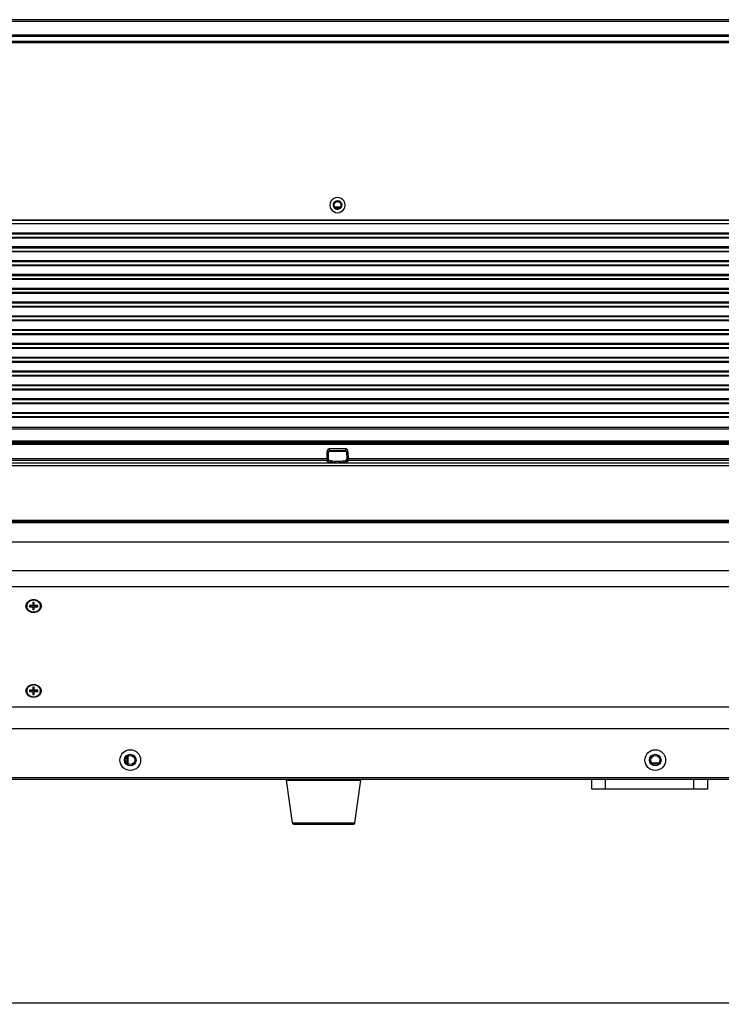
# Model space of a CAD drawing. Header units: millimetres. Extents: x 19192 to 20904, y 1507 to 2734.
# Tile 61 of 80: x 19826 to 20079, y 2315 to 2671. Entities that reach past the tile are written whole.
import ezdxf

# ---------------------------------------------------------------- set-up
doc = ezdxf.new("R2010")
doc.units = ezdxf.units.MM
doc.layers.add('02___PRT_ALL_AXES', color=7, linetype='Continuous')
doc.layers.add('粗实线', color=3, linetype='Continuous', lineweight=30)
doc.styles.get("Standard").update_dxf_attribs({"font": 'Arial Regular.ttf'})
doc.dimstyles.new('ISO-25', dxfattribs={"dimtxt": 15, "dimasz": 3, "dimexe": 0.2, "dimexo": 0, "dimgap": 2, "dimtad": 1, "dimdec": 1, "dimdsep": 46, "dimtxsty": 'Standard', "dimcen": 0, "dimadec": 0, "dimazin": 0, "dimtfac": 1, "dimtdec": 1, "dimtofl": 0, "dimtmove": 0, "dimatfit": 3, "dimfxl": 1, "dimarcsym": 0})

# ---------------------------------------------------------------- blocks, each defined once
blk = doc.blocks.new('*D69')
at = {"layer": 'Defpoints', "color": 0, "transparency": 16777216}
for p in [(19236.56, 2397.97), (20304.56, 2397.97), (20304.56, 2315.44)]:
    blk.add_point(p, dxfattribs=at)
at = {"layer": '粗实线', "color": 0, "lineweight": -2, "transparency": 16777216}
for p, q in [((19236.56, 2397.97), (19236.56, 2315.24)), ((20304.56, 2397.97), (20304.56, 2315.24)), ((19239.56, 2315.44), (20301.56, 2315.44))]:
    blk.add_line(p, q, dxfattribs=at)
at = {"layer": '粗实线', "color": 0, "transparency": 16777216}
for points in [[(19239.56, 2315.94), (19239.56, 2314.94), (19236.56, 2315.44)], [(20301.56, 2315.94), (20301.56, 2314.94), (20304.56, 2315.44)]]:
    blk.add_solid(points, dxfattribs=at)
at = {"layer": '粗实线', "color": 0, "transparency": 16777216, "insert": (19770.56, 2325.1), "char_height": 15, "attachment_point": 5}
blk.add_mtext('1068mm', dxfattribs=at)

msp = doc.modelspace()

# ---------------------------------------------------------------- linework, layer by layer
at = {"color": 7, "linetype": 'Continuous'}
for p, q in [((20299.21, 2671.47), (19241.91, 2671.47)), ((19243.41, 2670.96), (20297.71, 2670.96)), ((20295.05, 2665.88), (19246.07, 2665.88)), ((20295.05, 2665.42), (19246.07, 2665.42)), ((20295.05, 2663.53), (19246.07, 2663.53)), ((20295.05, 2663.05), (19246.07, 2663.05)), ((19939.5, 2603.72), (19941.62, 2603.72)), ((19940.23, 2603.21), (19940.89, 2603.21)), ((19270.86, 2598.97), (20270.27, 2598.97)), ((19281.06, 2598.87), (20260.06, 2598.87)), ((19281.06, 2597.67), (20260.06, 2597.67)), ((19281.06, 2593.87), (20260.06, 2593.87)), ((19281.06, 2592.67), (20260.06, 2592.67)), ((19281.06, 2588.87), (20260.06, 2588.87)), ((19281.06, 2587.67), (20260.06, 2587.67)), ((19281.06, 2583.87), (20260.06, 2583.87)), ((19281.06, 2582.67), (20260.06, 2582.67)), ((19281.06, 2578.87), (20260.06, 2578.87)), ((20260.06, 2577.67), (19281.06, 2577.67)), ((19281.06, 2573.87), (20260.06, 2573.87)), ((20260.06, 2572.67), (19281.06, 2572.67)), ((20260.06, 2568.87), (19281.06, 2568.87)), ((20260.06, 2567.67), (19281.06, 2567.67)), ((20260.06, 2563.87), (19281.06, 2563.87)), ((20260.06, 2562.67), (19281.06, 2562.67)), ((20260.06, 2558.87), (19281.06, 2558.87)), ((20260.06, 2557.67), (19281.06, 2557.67)), ((20260.06, 2553.87), (19281.06, 2553.87)), ((20260.06, 2552.67), (19281.06, 2552.67)), ((20260.06, 2548.87), (19281.06, 2548.87)), ((20260.06, 2547.67), (19281.06, 2547.67)), ((20260.06, 2543.87), (19281.06, 2543.87)), ((20260.06, 2542.67), (19281.06, 2542.67)), ((20260.06, 2538.87), (19281.06, 2538.87)), ((20260.06, 2537.67), (19281.06, 2537.67)), ((20260.06, 2533.87), (19281.06, 2533.87)), ((20260.06, 2532.67), (19281.06, 2532.67)), ((20260.06, 2528.87), (19281.06, 2528.87)), ((20260.06, 2527.67), (19281.06, 2527.67)), ((19281.06, 2523.87), (20260.06, 2523.87)), ((19281.06, 2523.37), (20260.06, 2523.37)), ((20274.88, 2518.16), (19266.24, 2518.16)), ((20274.88, 2517.6), (19266.24, 2517.6)), ((20260.06, 2518.87), (19281.06, 2518.87)), ((20260.06, 2518.37), (19281.06, 2518.37)), ((19936.76, 2512.61), (19936.81, 2514.93)), ((19936.81, 2515.23), (19936.81, 2515.09)), ((19936.81, 2515.09), (19936.81, 2514.93)), ((19937.25, 2512.16), (19937.31, 2515.07)), ((19943.82, 2515.07), (19937.31, 2515.07)), ((19943.52, 2516.06), (19937.61, 2516.06)), ((19943.52, 2515.37), (19937.61, 2515.37)), ((19943.82, 2515.07), (19943.87, 2512.16)), ((19944.07, 2515.78), (19943.97, 2515.89)), ((19944.32, 2514.93), (19944.36, 2512.61)), ((19291.46, 2510.05), (20249.66, 2510.05)), ((19791.08, 2511.01), (19940.04, 2511.01)), ((19794.36, 2512.61), (19936.76, 2512.61)), ((19794.36, 2511.93), (19936.76, 2511.93)), ((19936.75, 2511.68), (19936.76, 2511.93)), ((19936.76, 2512.37), (19936.76, 2512.61)), ((19936.76, 2511.93), (19936.76, 2512.37)), ((19941.08, 2511.01), (20090.04, 2511.01)), ((19944.36, 2512.61), (20086.76, 2512.61)), ((19944.36, 2512.61), (19944.36, 2512.29)), ((19944.36, 2512.29), (19944.36, 2512.01)), ((19944.36, 2512.01), (19944.36, 2511.93)), ((19944.36, 2511.93), (20086.76, 2511.93)), ((19944.36, 2511.93), (19944.37, 2511.68)), ((20267.72, 2489.29), (19273.41, 2489.29)), ((20257.8, 2490.08), (19283.32, 2490.08)), ((20257.8, 2489.8), (19283.32, 2489.8)), ((19282.18, 2482.38), (20258.94, 2482.38)), ((19282.19, 2482.38), (20258.93, 2482.38)), ((20280.06, 2471.87), (19261.06, 2471.87)), ((20280.06, 2466.14), (19261.06, 2466.14)), ((20016.31, 2466.14), (19524.81, 2466.14)), ((19830.81, 2460.41), (19830.31, 2460.41)), ((19830.31, 2460.41), (19830.31, 2459.09)), ((19830.81, 2460.15), (19830.31, 2460.15)), ((19830.81, 2459.09), (19830.81, 2460.41)), ((19830.31, 2459.35), (19829.06, 2459.35)), ((19829.06, 2459.35), (19829.06, 2458.92)), ((19830.31, 2459.09), (19829.06, 2459.09)), ((19829.06, 2458.92), (19830.31, 2458.92)), ((19830.31, 2458.92), (19830.31, 2457.86)), ((19830.31, 2457.86), (19830.81, 2457.86)), ((19832.06, 2459.35), (19830.81, 2459.35)), ((19832.06, 2459.09), (19830.81, 2459.09)), ((19830.81, 2458.92), (19832.06, 2458.92)), ((19830.81, 2457.86), (19830.81, 2458.92)), ((19832.06, 2458.92), (19832.06, 2459.35)), ((19830.31, 2428.66), (19829.06, 2428.66)), ((19829.06, 2428.66), (19829.06, 2428.23)), ((19830.31, 2428.4), (19829.06, 2428.4)), ((19829.06, 2428.23), (19830.31, 2428.23)), ((19830.81, 2429.72), (19830.31, 2429.72)), ((19830.31, 2429.72), (19830.31, 2428.4)), ((19830.81, 2429.46), (19830.31, 2429.46)), ((19830.31, 2428.23), (19830.31, 2427.17)), ((19830.81, 2428.4), (19830.81, 2429.72)), ((19832.06, 2428.66), (19830.81, 2428.66)), ((19832.06, 2428.4), (19830.81, 2428.4)), ((19830.81, 2428.23), (19832.06, 2428.23)), ((19830.81, 2427.17), (19830.81, 2428.23)), ((19832.06, 2428.23), (19832.06, 2428.66)), ((19830.31, 2427.17), (19830.81, 2427.17)), ((20280.06, 2422.48), (19261.06, 2422.48)), ((20280.06, 2414.64), (19261.06, 2414.64)), ((19864.46, 2404.6), (19864.46, 2402.14)), ((19864.66, 2404.75), (19864.66, 2401.99)), ((20054.28, 2402.33), (20056.84, 2402.33)), ((20280.56, 2396.37), (19260.56, 2396.37)), ((20280.06, 2396.97), (19261.06, 2396.97)), ((19922.09, 2396.14), (19949.03, 2396.14)), ((20032.56, 2392.87), (20032.56, 2396.37)), ((20037.56, 2392.87), (20037.56, 2396.37)), ((20069.56, 2392.87), (20069.56, 2396.37)), ((20074.56, 2392.87), (20074.56, 2396.37)), ((20074.56, 2392.87), (20032.56, 2392.87)), ((19924.24, 2380.64), (19946.88, 2380.64)), ((19924.79, 2380.17), (19946.33, 2380.17))]:
    msp.add_line(p, q, dxfattribs=at)
for centre, radius in [((19940.56, 2604.37), 1.45), ((19940.56, 2604.37), 1.25), ((19865.56, 2403.37), 3.75), ((20055.56, 2403.37), 3.75), ((19865.56, 2403.37), 2.1), ((20055.56, 2403.37), 2.1)]:
    msp.add_circle(centre, radius, dxfattribs=at)
for centre, radius, start, end in [((19940.56, 2604.34), 2.75, 89.9915, 270.0085), ((19940.56, 2604.34), 2.75, 269.9915, 90.0085), ((19940.56, 2604.37), 1.6, 141.4564, 180.0099), ((19940.56, 2604.37), 1.6, 180.0241, 218.2057), ((19940.56, 2604.37), 1.6, 218.2253, 270.002), ((19940.56, 2604.37), 1.6, 321.4564, 0.0099), ((19937.61, 2515.07), 0.3, 90, 179), ((19943.52, 2515.07), 0.3, 1, 90), ((19940.56, 2543.07), 32.06, 269.0755, 270.9245), ((19829.85, 2459.08), 1.89, 180.0023, 184.1261), ((19830.02, 2459.21), 2.23, 209.4214, 215.0689), ((19830.47, 2459.65), 2.63, 240.137, 248.3898), ((19830.51, 2459.73), 2.72, 248.33, 248.7333), ((19830.56, 2459.93), 2.93, 268.024, 271.9831), ((19830.6, 2459.76), 2.75, 288.6715, 291.2608), ((19830.63, 2459.69), 2.68, 291.2554, 297.932), ((19831.1, 2459.21), 2.23, 324.9252, 330.5723), ((19831.27, 2459.08), 1.89, 355.8739, 359.9977), ((19829.85, 2428.39), 1.89, 180.0023, 184.1261), ((19831.27, 2428.39), 1.89, 355.8739, 359.9977), ((19830.02, 2428.52), 2.23, 209.4214, 215.0689), ((19830.47, 2428.96), 2.63, 240.137, 248.3898), ((19830.51, 2429.04), 2.72, 248.33, 248.7333), ((19830.56, 2429.24), 2.93, 268.024, 271.9831), ((19830.6, 2429.07), 2.75, 288.6715, 291.2608), ((19830.63, 2429), 2.68, 291.2554, 297.932), ((19831.1, 2428.52), 2.23, 324.9252, 330.5723), ((19922.29, 2396.17), 0.2, 90, 187.9072), ((19948.83, 2396.17), 0.2, 352.0928, 90), ((19924.79, 2380.72), 0.55, 187.9072, 270), ((19946.33, 2380.72), 0.55, 270, 352.0928)]:
    msp.add_arc(centre, radius, start, end, dxfattribs=at)
for points in [[(19939.31, 2605.36), (19939.46, 2605.55), (19939.65, 2605.71), (19939.87, 2605.81)], [(19939.87, 2605.81), (19940.08, 2605.91), (19940.32, 2605.97), (19940.56, 2605.97)], [(19941.26, 2602.93), (19941.04, 2602.82), (19940.8, 2602.77), (19940.56, 2602.77)], [(19941.81, 2603.37), (19941.66, 2603.18), (19941.47, 2603.03), (19941.26, 2602.93)], [(19944.23, 2515.53), (19944.19, 2515.62), (19944.14, 2515.7), (19944.07, 2515.78)], [(19829.95, 2461.42), (19830.35, 2461.5), (19830.77, 2461.5), (19831.17, 2461.42)], [(19831.17, 2456.85), (19830.77, 2456.77), (19830.35, 2456.77), (19829.95, 2456.85)], [(19829.95, 2430.73), (19830.35, 2430.81), (19830.77, 2430.81), (19831.17, 2430.73)], [(19831.17, 2426.16), (19830.77, 2426.08), (19830.35, 2426.08), (19829.95, 2426.16)]]:
    msp.add_open_spline(points, degree=3, dxfattribs=at)
for points, knots in [([(19940.56, 2605.97), (19940.77, 2605.97), (19941.19, 2605.88), (19941.72, 2605.53), (19942.08, 2605), (19942.16, 2604.58), (19942.16, 2604.37)], [0, 0, 0, 0, 0.249946, 0.500085, 0.75003, 1, 1, 1, 1]), ([(19937.15, 2515.89), (19937.1, 2515.85), (19937.02, 2515.75), (19936.88, 2515.54), (19936.83, 2515.36), (19936.81, 2515.23)], [0, 0, 0, 0, 0.255427, 0.506255, 1, 1, 1, 1]), ([(19937.06, 2514.94), (19937.04, 2514.93), (19936.95, 2514.92), (19936.87, 2514.92), (19936.81, 2514.93)], [0, 0, 0, 0, 0.237399, 1, 1, 1, 1]), ([(19937.24, 2514.99), (19937.23, 2514.98), (19937.17, 2514.96), (19937.11, 2514.94), (19937.06, 2514.94)], [0, 0, 0, 0, 0.207856, 1, 1, 1, 1]), ([(19937.61, 2516.06), (19937.52, 2516.06), (19937.35, 2516.04), (19937.21, 2515.95), (19937.15, 2515.89)], [0, 0, 0, 0, 0.506658, 1, 1, 1, 1]), ([(19937.31, 2515.07), (19937.3, 2515.06), (19937.29, 2515.02), (19937.26, 2515), (19937.24, 2514.99)], [0, 0, 0, 0, 0.450878, 1, 1, 1, 1]), ([(19937.61, 2515.7), (19937.6, 2515.72), (19937.59, 2515.84), (19937.59, 2515.97), (19937.61, 2516.06)], [0, 0, 0, 0, 0.228409, 1, 1, 1, 1]), ([(19937.6, 2515.45), (19937.61, 2515.47), (19937.61, 2515.55), (19937.61, 2515.63), (19937.61, 2515.7)], [0, 0, 0, 0, 0.193864, 1, 1, 1, 1]), ([(19937.61, 2515.37), (19937.6, 2515.37), (19937.6, 2515.41), (19937.6, 2515.43), (19937.6, 2515.45)], [0, 0, 0, 0, 0.256371, 1, 1, 1, 1]), ([(19943.51, 2515.7), (19943.52, 2515.72), (19943.53, 2515.84), (19943.53, 2515.97), (19943.51, 2516.06)], [0, 0, 0, 0, 0.228402, 1, 1, 1, 1]), ([(19943.52, 2515.45), (19943.51, 2515.47), (19943.51, 2515.55), (19943.51, 2515.63), (19943.51, 2515.7)], [0, 0, 0, 0, 0.193865, 1, 1, 1, 1]), ([(19943.97, 2515.89), (19943.91, 2515.95), (19943.77, 2516.04), (19943.6, 2516.06), (19943.52, 2516.06)], [0, 0, 0, 0, 0.493343, 1, 1, 1, 1]), ([(19943.52, 2515.37), (19943.52, 2515.37), (19943.52, 2515.41), (19943.52, 2515.43), (19943.52, 2515.45)], [0, 0, 0, 0, 0.256362, 1, 1, 1, 1]), ([(19943.82, 2515.07), (19943.82, 2515.06), (19943.83, 2515.02), (19943.86, 2515), (19943.88, 2514.99)], [0, 0, 0, 0, 0.450885, 1, 1, 1, 1]), ([(19943.88, 2514.99), (19943.94, 2514.96), (19944.08, 2514.93), (19944.23, 2514.92), (19944.32, 2514.93)], [0, 0, 0, 0, 0.432598, 1, 1, 1, 1]), ([(19944.32, 2514.93), (19944.32, 2515.03), (19944.32, 2515.23), (19944.27, 2515.43), (19944.23, 2515.53)], [0, 0, 0, 0, 0.499288, 1, 1, 1, 1]), ([(19936.75, 2511.68), (19936.88, 2511.68), (19937.14, 2511.78), (19937.25, 2512.04), (19937.25, 2512.16)], [0, 0, 0, 0, 0.502684, 1, 1, 1, 1]), ([(19940.04, 2511.01), (19939.61, 2511.02), (19938.98, 2511.05), (19938.2, 2511.14), (19937.71, 2511.23), (19937.31, 2511.32), (19937.05, 2511.41), (19936.89, 2511.49), (19936.8, 2511.56), (19936.75, 2511.63), (19936.75, 2511.68)], [0, 0, 0, 0, 0.378753, 0.545545, 0.690367, 0.809346, 0.899747, 0.934077, 0.961488, 1, 1, 1, 1]), ([(19936.76, 2512.61), (19936.85, 2512.6), (19936.99, 2512.61), (19937.14, 2512.65), (19937.2, 2512.68)], [0, 0, 0, 0, 0.56736, 1, 1, 1, 1]), ([(19936.76, 2511.93), (19936.88, 2511.93), (19937.15, 2512.03), (19937.26, 2512.29), (19937.26, 2512.41)], [0, 0, 0, 0, 0.502684, 1, 1, 1, 1]), ([(19937.2, 2512.68), (19937.21, 2512.68), (19937.24, 2512.7), (19937.26, 2512.73), (19937.26, 2512.75)], [0, 0, 0, 0, 0.326653, 1, 1, 1, 1]), ([(19943.7, 2511.95), (19943.63, 2511.9), (19943.45, 2511.83), (19942.98, 2511.69), (19942.21, 2511.56), (19941.17, 2511.49), (19940.04, 2511.48), (19939.12, 2511.54), (19938.46, 2511.64), (19938.05, 2511.72), (19937.71, 2511.81), (19937.45, 2511.92), (19937.25, 2512.06), (19937.25, 2512.16)], [0, 0, 0, 0, 0.037989, 0.088098, 0.22089, 0.385105, 0.561124, 0.727001, 0.799748, 0.862859, 0.914806, 0.954664, 1, 1, 1, 1]), ([(19944.37, 2511.68), (19944.37, 2511.63), (19944.32, 2511.56), (19944.23, 2511.49), (19944.07, 2511.41), (19943.81, 2511.32), (19943.41, 2511.23), (19942.92, 2511.14), (19942.14, 2511.05), (19941.51, 2511.02), (19941.08, 2511.01)], [0, 0, 0, 0, 0.038541, 0.065987, 0.100335, 0.190771, 0.309733, 0.454593, 0.621332, 1, 1, 1, 1]), ([(19943.87, 2512.16), (19943.87, 2512.14), (19943.85, 2512.05), (19943.76, 2511.99), (19943.7, 2511.95)], [0, 0, 0, 0, 0.196973, 1, 1, 1, 1]), ([(19943.92, 2512.68), (19943.91, 2512.68), (19943.88, 2512.7), (19943.86, 2512.73), (19943.86, 2512.75)], [0, 0, 0, 0, 0.326653, 1, 1, 1, 1]), ([(19944.36, 2511.93), (19944.24, 2511.93), (19943.97, 2512.03), (19943.86, 2512.29), (19943.86, 2512.41)], [0, 0, 0, 0, 0.502684, 1, 1, 1, 1]), ([(19944.37, 2511.68), (19944.24, 2511.68), (19943.98, 2511.78), (19943.87, 2512.04), (19943.87, 2512.16)], [0, 0, 0, 0, 0.502686, 1, 1, 1, 1]), ([(19944.36, 2512.61), (19944.27, 2512.6), (19944.13, 2512.61), (19943.98, 2512.65), (19943.92, 2512.68)], [0, 0, 0, 0, 0.56736, 1, 1, 1, 1]), ([(19827.81, 2459.13), (19827.81, 2459.4), (19827.88, 2459.75), (19828.04, 2460.07), (19828.08, 2460.15)], [0, 0, 0, 0, 0.74456, 1, 1, 1, 1]), ([(19830.56, 2461.31), (19830.39, 2461.31), (19830.05, 2461.28), (19829.57, 2461.16), (19829.12, 2460.95), (19828.72, 2460.68), (19828.44, 2460.39), (19828.27, 2460.14), (19828.16, 2459.94), (19828.07, 2459.73), (19828.01, 2459.52), (19827.97, 2459.3), (19827.96, 2459.15), (19827.96, 2459.08)], [0, 0, 0, 0, 0.133718, 0.266138, 0.396153, 0.522965, 0.646243, 0.70668, 0.766357, 0.82538, 0.883883, 0.94204, 1, 1, 1, 1]), ([(19830.56, 2461.27), (19830.43, 2461.27), (19830.16, 2461.25), (19829.78, 2461.17), (19829.47, 2461.06), (19829.24, 2460.94), (19829.02, 2460.82), (19828.77, 2460.63), (19828.51, 2460.37), (19828.31, 2460.08), (19828.16, 2459.76), (19828.07, 2459.43), (19828.05, 2459.09), (19828.08, 2458.8), (19828.14, 2458.58), (19828.22, 2458.37), (19828.36, 2458.1), (19828.54, 2457.87), (19828.71, 2457.7), (19828.9, 2457.53), (19829.05, 2457.43), (19829.16, 2457.37)], [0, 0, 0, 0, 0.068286, 0.136102, 0.203028, 0.236063, 0.26875, 0.332937, 0.395528, 0.456575, 0.516297, 0.575064, 0.633363, 0.691737, 0.721154, 0.750785, 0.810842, 0.872301, 0.903642, 0.935384, 1, 1, 1, 1]), ([(19828.08, 2460.15), (19828.27, 2460.48), (19828.82, 2461.05), (19829.56, 2461.34), (19829.95, 2461.42)], [0, 0, 0, 0, 0.483763, 1, 1, 1, 1]), ([(19833.16, 2459.08), (19833.16, 2459.15), (19833.15, 2459.3), (19833.11, 2459.52), (19833.05, 2459.73), (19832.96, 2459.94), (19832.85, 2460.14), (19832.68, 2460.39), (19832.4, 2460.68), (19832.01, 2460.95), (19831.55, 2461.16), (19831.07, 2461.28), (19830.73, 2461.31), (19830.56, 2461.31)], [0, 0, 0, 0, 0.05796, 0.116117, 0.17462, 0.233643, 0.293319, 0.353757, 0.477035, 0.603848, 0.733862, 0.866282, 1, 1, 1, 1]), ([(19831.88, 2457.32), (19832, 2457.38), (19832.16, 2457.49), (19832.35, 2457.65), (19832.53, 2457.82), (19832.73, 2458.05), (19832.87, 2458.31), (19832.96, 2458.53), (19833.03, 2458.75), (19833.07, 2459.04), (19833.05, 2459.39), (19832.97, 2459.73), (19832.83, 2460.05), (19832.63, 2460.35), (19832.37, 2460.62), (19832.07, 2460.85), (19831.73, 2461.03), (19831.35, 2461.16), (19830.96, 2461.25), (19830.69, 2461.27), (19830.56, 2461.27)], [0, 0, 0, 0, 0.064906, 0.096796, 0.128279, 0.18999, 0.250237, 0.279933, 0.309394, 0.367789, 0.426029, 0.484675, 0.544238, 0.605114, 0.667541, 0.731588, 0.797155, 0.864, 0.931759, 1, 1, 1, 1]), ([(19831.17, 2461.42), (19831.56, 2461.34), (19832.3, 2461.05), (19832.86, 2460.48), (19833.04, 2460.15)], [0, 0, 0, 0, 0.516241, 1, 1, 1, 1]), ([(19833.04, 2460.15), (19833.08, 2460.07), (19833.24, 2459.75), (19833.31, 2459.4), (19833.31, 2459.13)], [0, 0, 0, 0, 0.255438, 1, 1, 1, 1]), ([(19828.08, 2458.12), (19828.04, 2458.2), (19827.88, 2458.51), (19827.81, 2458.87), (19827.81, 2459.13)], [0, 0, 0, 0, 0.255438, 1, 1, 1, 1]), ([(19827.97, 2458.95), (19827.97, 2458.86), (19828, 2458.69), (19828.07, 2458.43), (19828.17, 2458.19), (19828.31, 2457.96), (19828.48, 2457.74), (19828.68, 2457.54), (19828.91, 2457.36), (19829.07, 2457.26), (19829.15, 2457.22)], [0, 0, 0, 0, 0.1191, 0.239108, 0.360551, 0.483859, 0.609345, 0.737188, 0.867435, 1, 1, 1, 1]), ([(19829.95, 2456.85), (19829.6, 2456.92), (19828.93, 2457.17), (19828.39, 2457.65), (19828.2, 2457.93)], [0, 0, 0, 0, 0.514239, 1, 1, 1, 1]), ([(19829.52, 2457.2), (19829.67, 2457.14), (19829.98, 2457.05), (19830.3, 2457.01), (19830.46, 2457)], [0, 0, 0, 0, 0.49694, 1, 1, 1, 1]), ([(19830.66, 2457), (19830.8, 2457.01), (19831.08, 2457.04), (19831.35, 2457.11), (19831.48, 2457.15)], [0, 0, 0, 0, 0.502402, 1, 1, 1, 1]), ([(19832.92, 2457.93), (19832.73, 2457.65), (19832.19, 2457.17), (19831.52, 2456.92), (19831.17, 2456.85)], [0, 0, 0, 0, 0.485765, 1, 1, 1, 1]), ([(19831.97, 2457.22), (19832.05, 2457.26), (19832.21, 2457.36), (19832.44, 2457.54), (19832.64, 2457.74), (19832.81, 2457.96), (19832.95, 2458.19), (19833.05, 2458.43), (19833.12, 2458.69), (19833.15, 2458.86), (19833.16, 2458.95)], [0, 0, 0, 0, 0.132565, 0.262812, 0.390655, 0.516141, 0.639449, 0.760892, 0.8809, 1, 1, 1, 1]), ([(19833.31, 2459.13), (19833.31, 2458.87), (19833.24, 2458.51), (19833.08, 2458.2), (19833.04, 2458.12)], [0, 0, 0, 0, 0.74456, 1, 1, 1, 1]), ([(19827.81, 2428.44), (19827.81, 2428.71), (19827.88, 2429.06), (19828.04, 2429.38), (19828.08, 2429.46)], [0, 0, 0, 0, 0.74456, 1, 1, 1, 1]), ([(19828.08, 2427.43), (19828.04, 2427.51), (19827.88, 2427.82), (19827.81, 2428.18), (19827.81, 2428.44)], [0, 0, 0, 0, 0.255438, 1, 1, 1, 1]), ([(19830.56, 2430.62), (19830.39, 2430.62), (19830.05, 2430.6), (19829.57, 2430.47), (19829.12, 2430.26), (19828.72, 2429.99), (19828.44, 2429.7), (19828.27, 2429.45), (19828.16, 2429.25), (19828.07, 2429.04), (19828.01, 2428.83), (19827.97, 2428.61), (19827.96, 2428.47), (19827.96, 2428.39)], [0, 0, 0, 0, 0.133718, 0.266138, 0.396153, 0.522965, 0.646243, 0.70668, 0.766357, 0.82538, 0.883883, 0.94204, 1, 1, 1, 1]), ([(19827.97, 2428.26), (19827.97, 2428.17), (19828, 2428), (19828.07, 2427.74), (19828.17, 2427.5), (19828.31, 2427.27), (19828.48, 2427.05), (19828.68, 2426.85), (19828.91, 2426.68), (19829.07, 2426.57), (19829.15, 2426.53)], [0, 0, 0, 0, 0.1191, 0.239108, 0.360551, 0.483859, 0.609345, 0.737188, 0.867435, 1, 1, 1, 1]), ([(19830.56, 2430.58), (19830.43, 2430.58), (19830.16, 2430.56), (19829.78, 2430.48), (19829.47, 2430.37), (19829.24, 2430.26), (19829.02, 2430.13), (19828.77, 2429.94), (19828.51, 2429.68), (19828.31, 2429.39), (19828.16, 2429.07), (19828.07, 2428.74), (19828.05, 2428.4), (19828.08, 2428.11), (19828.14, 2427.89), (19828.22, 2427.68), (19828.36, 2427.42), (19828.54, 2427.18), (19828.71, 2427.01), (19828.9, 2426.84), (19829.05, 2426.74), (19829.16, 2426.68)], [0, 0, 0, 0, 0.068286, 0.136102, 0.203028, 0.236063, 0.26875, 0.332937, 0.395528, 0.456575, 0.516297, 0.575064, 0.633363, 0.691737, 0.721154, 0.750785, 0.810842, 0.872301, 0.903642, 0.935384, 1, 1, 1, 1]), ([(19828.08, 2429.46), (19828.27, 2429.79), (19828.82, 2430.36), (19829.56, 2430.65), (19829.95, 2430.73)], [0, 0, 0, 0, 0.483763, 1, 1, 1, 1]), ([(19833.16, 2428.39), (19833.16, 2428.47), (19833.15, 2428.61), (19833.11, 2428.83), (19833.05, 2429.04), (19832.96, 2429.25), (19832.85, 2429.45), (19832.68, 2429.7), (19832.4, 2429.99), (19832.01, 2430.26), (19831.55, 2430.47), (19831.07, 2430.6), (19830.73, 2430.62), (19830.56, 2430.62)], [0, 0, 0, 0, 0.05796, 0.116117, 0.17462, 0.233643, 0.293319, 0.353757, 0.477035, 0.603848, 0.733862, 0.866282, 1, 1, 1, 1]), ([(19831.88, 2426.64), (19832, 2426.7), (19832.16, 2426.8), (19832.35, 2426.96), (19832.53, 2427.13), (19832.73, 2427.36), (19832.87, 2427.62), (19832.96, 2427.84), (19833.03, 2428.06), (19833.07, 2428.35), (19833.05, 2428.7), (19832.97, 2429.04), (19832.83, 2429.36), (19832.63, 2429.66), (19832.37, 2429.93), (19832.07, 2430.16), (19831.73, 2430.34), (19831.35, 2430.47), (19830.96, 2430.56), (19830.69, 2430.58), (19830.56, 2430.58)], [0, 0, 0, 0, 0.064906, 0.096796, 0.128279, 0.18999, 0.250237, 0.279933, 0.309394, 0.367789, 0.426029, 0.484675, 0.544238, 0.605114, 0.667541, 0.731588, 0.797155, 0.864, 0.931759, 1, 1, 1, 1]), ([(19831.17, 2430.73), (19831.56, 2430.65), (19832.3, 2430.36), (19832.86, 2429.79), (19833.04, 2429.46)], [0, 0, 0, 0, 0.516241, 1, 1, 1, 1]), ([(19831.97, 2426.53), (19832.05, 2426.57), (19832.21, 2426.68), (19832.44, 2426.85), (19832.64, 2427.05), (19832.81, 2427.27), (19832.95, 2427.5), (19833.05, 2427.74), (19833.12, 2428), (19833.15, 2428.17), (19833.16, 2428.26)], [0, 0, 0, 0, 0.132565, 0.262812, 0.390655, 0.516141, 0.639449, 0.760892, 0.8809, 1, 1, 1, 1]), ([(19833.04, 2429.46), (19833.08, 2429.38), (19833.24, 2429.06), (19833.31, 2428.71), (19833.31, 2428.44)], [0, 0, 0, 0, 0.255438, 1, 1, 1, 1]), ([(19833.31, 2428.44), (19833.31, 2428.18), (19833.24, 2427.82), (19833.08, 2427.51), (19833.04, 2427.43)], [0, 0, 0, 0, 0.74456, 1, 1, 1, 1]), ([(19829.95, 2426.16), (19829.6, 2426.23), (19828.93, 2426.48), (19828.39, 2426.96), (19828.2, 2427.24)], [0, 0, 0, 0, 0.514239, 1, 1, 1, 1]), ([(19829.52, 2426.51), (19829.67, 2426.45), (19829.98, 2426.36), (19830.3, 2426.32), (19830.46, 2426.31)], [0, 0, 0, 0, 0.49694, 1, 1, 1, 1]), ([(19830.66, 2426.31), (19830.8, 2426.32), (19831.08, 2426.35), (19831.35, 2426.42), (19831.48, 2426.46)], [0, 0, 0, 0, 0.502402, 1, 1, 1, 1]), ([(19832.92, 2427.24), (19832.73, 2426.96), (19832.19, 2426.48), (19831.52, 2426.23), (19831.17, 2426.16)], [0, 0, 0, 0, 0.485765, 1, 1, 1, 1])]:
    msp.add_open_spline(points, degree=3, knots=knots, dxfattribs=at)
at = {"layer": '02___PRT_ALL_AXES', "color": 7, "linetype": 'Continuous'}
for p, q in [((20260.06, 2594.17), (19281.06, 2594.17)), ((20260.06, 2592.37), (19281.06, 2592.37)), ((20260.06, 2589.17), (19281.06, 2589.17)), ((20260.06, 2587.37), (19281.06, 2587.37)), ((20260.06, 2584.17), (19281.06, 2584.17)), ((20260.06, 2582.37), (19281.06, 2582.37)), ((20260.06, 2579.17), (19281.06, 2579.17)), ((20260.06, 2577.37), (19281.06, 2577.37)), ((20260.06, 2574.17), (19281.06, 2574.17)), ((20260.06, 2572.37), (19281.06, 2572.37)), ((20260.06, 2569.17), (19281.06, 2569.17)), ((20260.06, 2567.37), (19281.06, 2567.37)), ((20260.06, 2564.17), (19281.06, 2564.17)), ((20260.06, 2562.37), (19281.06, 2562.37)), ((20260.06, 2559.17), (19281.06, 2559.17)), ((20260.06, 2557.37), (19281.06, 2557.37)), ((20260.06, 2554.17), (19281.06, 2554.17)), ((20260.06, 2552.37), (19281.06, 2552.37)), ((20260.06, 2549.17), (19281.06, 2549.17)), ((20260.06, 2547.37), (19281.06, 2547.37)), ((20260.06, 2544.17), (19281.06, 2544.17)), ((20260.06, 2542.37), (19281.06, 2542.37)), ((20260.06, 2539.17), (19281.06, 2539.17)), ((20260.06, 2537.37), (19281.06, 2537.37)), ((20260.06, 2534.17), (19281.06, 2534.17)), ((20260.06, 2532.37), (19281.06, 2532.37)), ((20260.06, 2529.17), (19281.06, 2529.17)), ((20260.06, 2527.37), (19281.06, 2527.37)), ((19924.24, 2380.64), (19922.09, 2396.14)), ((19946.88, 2380.64), (19949.03, 2396.14))]:
    msp.add_line(p, q, dxfattribs=at)
for centre in [(19865.56, 2403.37), (20055.56, 2403.37)]:
    msp.add_circle(centre, 1.65, dxfattribs=at)

# ---------------------------------------------------------------- dimensions: what is measured, and where the dimension line sits
at = {"layer": '粗实线'}
dim = msp.add_linear_dim(base=(20304.56, 2315.44), p1=(19236.56, 2397.97), p2=(20304.56, 2397.97), text='1068mm', dimstyle='ISO-25', dxfattribs=at)
dim.commit()
dim.dimension.update_dxf_attribs({"geometry": '*D69', "text_midpoint": (19770.56, 2325.1)})

doc.saveas('drawing.dxf')
